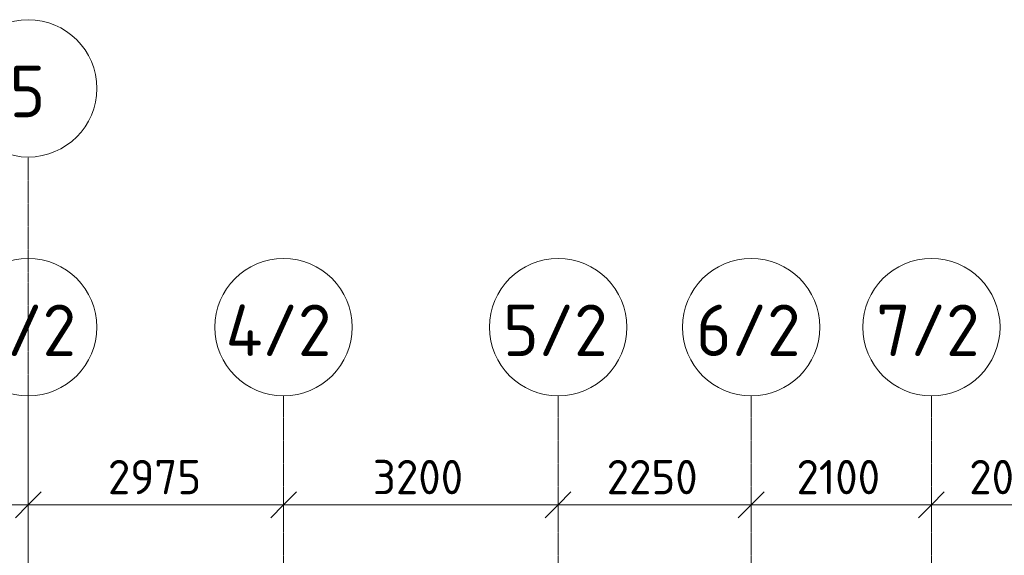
# Model space of a CAD drawing. Header units: millimetres. Extents: x -10358 to 171177, y -7314 to 134351.
# Tile 79 of 256: x 46400 to 57875, y 128112 to 134351. Entities that reach past the tile are written whole.
import ezdxf

# ---------------------------------------------------------------- set-up
doc = ezdxf.new("R2010")
doc.units = ezdxf.units.MM
doc.linetypes.add('4_ Штрихпунктир_ 10 х 2 мм', pattern=[14, 10, -2, 0, -2])
for name, color, linetype, lineweight in [('A-ANNO-DIMS', 7, 'Continuous', 5), ('A-ANNO-DIMS-200', 7, 'Continuous', 5), ('S-GRID', 7, 'Continuous', 5), ('S-GRID-IDEN', 7, 'Continuous', 5)]:
    doc.layers.add(name, color=color, linetype=linetype, lineweight=lineweight)
doc.styles.add('GOST Common_1', font='GOST_Common.ttf', dxfattribs={"height": 600})
doc.styles.add('GOST Common_2', font='GOST_Common.ttf', dxfattribs={"height": 400})
doc.dimstyles.new('2_мм', dxfattribs={"dimscale": 304.8, "dimtxt": 402.285999, "dimasz": 0.984252, "dimexe": 0.656168, "dimexo": 0.984252, "dimgap": 0, "dimtad": 1, "dimdec": 0, "dimdsep": 46, "dimtxsty": 'GOST Common_2', "dimblk1": 'OBLIQUE', "dimblk2": 'OBLIQUE', "dimsah": 1, "dimcen": 0.09, "dimdle": 0.656168, "dimadec": 5, "dimazin": 2, "dimtfac": 1, "dimtdec": 4, "dimtix": 1, "dimtmove": 0, "dimatfit": 3, "dimfxl": 1, "dimtvp": 1, "dimtolj": 1, "dimtzin": 0, "dimarcsym": 2})

# ---------------------------------------------------------------- blocks, each defined once
blk = doc.blocks.new('Ось сетки - 8_0 мм-31302-Маркировочный план-схема -1 этажа на отм_-5_600')
at = {"layer": 'S-GRID-IDEN'}
blk.add_circle((0, 0), 4, dxfattribs=at)
blk = doc.blocks.new('DIMBLOCK26-Маркировочный план-схема -1 этажа на отм_-5_600')
at = {"layer": 'A-ANNO-DIMS-200'}
for p, q in [((41100, 128612), (41100, 128900)), ((46500, 128612), (46500, 128900)), ((41100, 128700), (46500, 128700)), ((41100, 128700), (41100, 128612)), ((46500, 128700), (46500, 128612))]:
    blk.add_line(p, q, dxfattribs=at)
at = {"layer": 'A-ANNO-DIMS-200', "lineweight": 25}
for p, q in [((41100, 128700), (41250, 128850)), ((46500, 128700), (46650, 128850)), ((41100, 128700), (40950, 128550)), ((46500, 128700), (46350, 128550))]:
    blk.add_line(p, q, dxfattribs=at)
at = {"layer": 'A-ANNO-DIMS-200', "color": 0, "insert": (43220, 129223), "char_height": 400, "width": 1390.95, "attachment_point": 1, "line_spacing_factor": 1.022761, "style": 'GOST Common_2'}
blk.add_mtext('5400', dxfattribs=at)
blk = doc.blocks.new('_Oblique')
at = {"color": 0, "linetype": 'ByBlock', "lineweight": -2}
blk.add_line((-0.5, -0.5), (0.5, 0.5), dxfattribs=at)
blk = doc.blocks.new('DIMBLOCK27-Маркировочный план-схема -1 этажа на отм_-5_600')
at = {"layer": 'A-ANNO-DIMS-200'}
for p, q in [((46500, 128612), (46500, 128900)), ((49475, 128612), (49475, 128900)), ((46500, 128700), (49475, 128700)), ((46500, 128700), (46500, 128612)), ((49475, 128700), (49475, 128612))]:
    blk.add_line(p, q, dxfattribs=at)
at = {"layer": 'A-ANNO-DIMS-200', "lineweight": 25}
for p, q in [((46500, 128700), (46650, 128850)), ((49475, 128700), (49625, 128850)), ((46500, 128700), (46350, 128550)), ((49475, 128700), (49325, 128550))]:
    blk.add_line(p, q, dxfattribs=at)
at = {"layer": 'A-ANNO-DIMS-200', "color": 0, "insert": (47428, 129223), "char_height": 400, "width": 1341.86, "attachment_point": 1, "line_spacing_factor": 1.022761, "style": 'GOST Common_2'}
blk.add_mtext('2975', dxfattribs=at)
blk = doc.blocks.new('DIMBLOCK28-Маркировочный план-схема -1 этажа на отм_-5_600')
at = {"layer": 'A-ANNO-DIMS-200'}
for p, q in [((49475, 128612), (49475, 128900)), ((52675, 128612), (52675, 128900)), ((49475, 128700), (52675, 128700)), ((49475, 128700), (49475, 128612)), ((52675, 128700), (52675, 128612))]:
    blk.add_line(p, q, dxfattribs=at)
at = {"layer": 'A-ANNO-DIMS-200', "lineweight": 25}
for p, q in [((49475, 128700), (49625, 128850)), ((52675, 128700), (52825, 128850)), ((49475, 128700), (49325, 128550)), ((52675, 128700), (52525, 128550))]:
    blk.add_line(p, q, dxfattribs=at)
at = {"layer": 'A-ANNO-DIMS-200', "color": 0, "insert": (50516, 129223), "char_height": 400, "width": 1341.86, "attachment_point": 1, "line_spacing_factor": 1.022761, "style": 'GOST Common_2'}
blk.add_mtext('3200', dxfattribs=at)
blk = doc.blocks.new('DIMBLOCK29-Маркировочный план-схема -1 этажа на отм_-5_600')
at = {"layer": 'A-ANNO-DIMS-200'}
for p, q in [((52675, 128612), (52675, 128900)), ((54925, 128612), (54925, 128900)), ((52675, 128700), (54925, 128700)), ((52675, 128700), (52675, 128612)), ((54925, 128700), (54925, 128612))]:
    blk.add_line(p, q, dxfattribs=at)
at = {"layer": 'A-ANNO-DIMS-200', "lineweight": 25}
for p, q in [((52675, 128700), (52825, 128850)), ((54925, 128700), (55075, 128850)), ((52675, 128700), (52525, 128550)), ((54925, 128700), (54775, 128550))]:
    blk.add_line(p, q, dxfattribs=at)
at = {"layer": 'A-ANNO-DIMS-200', "color": 0, "insert": (53241, 129223), "char_height": 400, "width": 1341.86, "attachment_point": 1, "line_spacing_factor": 1.022761, "style": 'GOST Common_2'}
blk.add_mtext('2250', dxfattribs=at)
blk = doc.blocks.new('DIMBLOCK30-Маркировочный план-схема -1 этажа на отм_-5_600')
at = {"layer": 'A-ANNO-DIMS-200'}
for p, q in [((54925, 128612), (54925, 128900)), ((57025, 128612), (57025, 128900)), ((54925, 128700), (57025, 128700)), ((54925, 128700), (54925, 128612)), ((57025, 128700), (57025, 128612))]:
    blk.add_line(p, q, dxfattribs=at)
at = {"layer": 'A-ANNO-DIMS-200', "lineweight": 25}
for p, q in [((54925, 128700), (55075, 128850)), ((57025, 128700), (57175, 128850)), ((54925, 128700), (54775, 128550)), ((57025, 128700), (56875, 128550))]:
    blk.add_line(p, q, dxfattribs=at)
at = {"layer": 'A-ANNO-DIMS-200', "color": 0, "insert": (55453, 129223), "char_height": 400, "width": 1251.86, "attachment_point": 1, "line_spacing_factor": 1.022761, "style": 'GOST Common_2'}
blk.add_mtext('2100', dxfattribs=at)
blk = doc.blocks.new('DIMBLOCK31-Маркировочный план-схема -1 этажа на отм_-5_600')
at = {"layer": 'A-ANNO-DIMS-200'}
for p, q in [((57025, 128612), (57025, 128900)), ((59025, 128612), (59025, 128900)), ((57025, 128700), (59025, 128700)), ((57025, 128700), (57025, 128612)), ((59025, 128700), (59025, 128612))]:
    blk.add_line(p, q, dxfattribs=at)
at = {"layer": 'A-ANNO-DIMS-200', "lineweight": 25}
for p, q in [((57025, 128700), (57175, 128850)), ((59025, 128700), (59175, 128850)), ((57025, 128700), (56875, 128550)), ((59025, 128700), (58875, 128550))]:
    blk.add_line(p, q, dxfattribs=at)
at = {"layer": 'A-ANNO-DIMS-200', "color": 0, "insert": (57466, 129223), "char_height": 400, "width": 1341.86, "attachment_point": 1, "line_spacing_factor": 1.022761, "style": 'GOST Common_2'}
blk.add_mtext('2000', dxfattribs=at)
blk = doc.blocks.new('DIMBLOCK202-Маркировочный план-схема -1 этажа на отм_-5_600')
at = {"layer": 'A-ANNO-DIMS-200'}
for p, q in [((41100, 128612), (41100, 128900)), ((46500, 128612), (46500, 128900)), ((41100, 128700), (46500, 128700)), ((41100, 128700), (41100, 128612)), ((46500, 128700), (46500, 128612))]:
    blk.add_line(p, q, dxfattribs=at)
at = {"layer": 'A-ANNO-DIMS-200', "lineweight": 25}
for p, q in [((41100, 128700), (41250, 128850)), ((46500, 128700), (46650, 128850)), ((41100, 128700), (40950, 128550)), ((46500, 128700), (46350, 128550))]:
    blk.add_line(p, q, dxfattribs=at)
at = {"layer": 'A-ANNO-DIMS-200', "color": 0, "insert": (43220, 129223), "char_height": 400, "width": 1390.95, "attachment_point": 1, "line_spacing_factor": 1.022761, "style": 'GOST Common_2'}
blk.add_mtext('5400', dxfattribs=at)
blk = doc.blocks.new('DIMBLOCK203-Маркировочный план-схема -1 этажа на отм_-5_600')
at = {"layer": 'A-ANNO-DIMS-200'}
for p, q in [((46500, 128612), (46500, 128900)), ((49475, 128612), (49475, 128900)), ((46500, 128700), (49475, 128700)), ((46500, 128700), (46500, 128612)), ((49475, 128700), (49475, 128612))]:
    blk.add_line(p, q, dxfattribs=at)
at = {"layer": 'A-ANNO-DIMS-200', "lineweight": 25}
for p, q in [((46500, 128700), (46650, 128850)), ((49475, 128700), (49625, 128850)), ((46500, 128700), (46350, 128550)), ((49475, 128700), (49325, 128550))]:
    blk.add_line(p, q, dxfattribs=at)
at = {"layer": 'A-ANNO-DIMS-200', "color": 0, "insert": (47428, 129223), "char_height": 400, "width": 1341.86, "attachment_point": 1, "line_spacing_factor": 1.022761, "style": 'GOST Common_2'}
blk.add_mtext('2975', dxfattribs=at)
blk = doc.blocks.new('DIMBLOCK204-Маркировочный план-схема -1 этажа на отм_-5_600')
at = {"layer": 'A-ANNO-DIMS-200'}
for p, q in [((49475, 128612), (49475, 128900)), ((52675, 128612), (52675, 128900)), ((49475, 128700), (52675, 128700)), ((49475, 128700), (49475, 128612)), ((52675, 128700), (52675, 128612))]:
    blk.add_line(p, q, dxfattribs=at)
at = {"layer": 'A-ANNO-DIMS-200', "lineweight": 25}
for p, q in [((49475, 128700), (49625, 128850)), ((52675, 128700), (52825, 128850)), ((49475, 128700), (49325, 128550)), ((52675, 128700), (52525, 128550))]:
    blk.add_line(p, q, dxfattribs=at)
at = {"layer": 'A-ANNO-DIMS-200', "color": 0, "insert": (50516, 129223), "char_height": 400, "width": 1341.86, "attachment_point": 1, "line_spacing_factor": 1.022761, "style": 'GOST Common_2'}
blk.add_mtext('3200', dxfattribs=at)
blk = doc.blocks.new('DIMBLOCK205-Маркировочный план-схема -1 этажа на отм_-5_600')
at = {"layer": 'A-ANNO-DIMS-200'}
for p, q in [((52675, 128612), (52675, 128900)), ((54925, 128612), (54925, 128900)), ((52675, 128700), (54925, 128700)), ((52675, 128700), (52675, 128612)), ((54925, 128700), (54925, 128612))]:
    blk.add_line(p, q, dxfattribs=at)
at = {"layer": 'A-ANNO-DIMS-200', "lineweight": 25}
for p, q in [((52675, 128700), (52825, 128850)), ((54925, 128700), (55075, 128850)), ((52675, 128700), (52525, 128550)), ((54925, 128700), (54775, 128550))]:
    blk.add_line(p, q, dxfattribs=at)
at = {"layer": 'A-ANNO-DIMS-200', "color": 0, "insert": (53241, 129223), "char_height": 400, "width": 1341.86, "attachment_point": 1, "line_spacing_factor": 1.022761, "style": 'GOST Common_2'}
blk.add_mtext('2250', dxfattribs=at)
blk = doc.blocks.new('DIMBLOCK206-Маркировочный план-схема -1 этажа на отм_-5_600')
at = {"layer": 'A-ANNO-DIMS-200'}
for p, q in [((54925, 128612), (54925, 128900)), ((57025, 128612), (57025, 128900)), ((54925, 128700), (57025, 128700)), ((54925, 128700), (54925, 128612)), ((57025, 128700), (57025, 128612))]:
    blk.add_line(p, q, dxfattribs=at)
at = {"layer": 'A-ANNO-DIMS-200', "lineweight": 25}
for p, q in [((54925, 128700), (55075, 128850)), ((57025, 128700), (57175, 128850)), ((54925, 128700), (54775, 128550)), ((57025, 128700), (56875, 128550))]:
    blk.add_line(p, q, dxfattribs=at)
at = {"layer": 'A-ANNO-DIMS-200', "color": 0, "insert": (55453, 129223), "char_height": 400, "width": 1251.86, "attachment_point": 1, "line_spacing_factor": 1.022761, "style": 'GOST Common_2'}
blk.add_mtext('2100', dxfattribs=at)
blk = doc.blocks.new('DIMBLOCK207-Маркировочный план-схема -1 этажа на отм_-5_600')
at = {"layer": 'A-ANNO-DIMS-200'}
for p, q in [((57025, 128612), (57025, 128900)), ((59025, 128612), (59025, 128900)), ((57025, 128700), (59025, 128700)), ((57025, 128700), (57025, 128612)), ((59025, 128700), (59025, 128612))]:
    blk.add_line(p, q, dxfattribs=at)
at = {"layer": 'A-ANNO-DIMS-200', "lineweight": 25}
for p, q in [((57025, 128700), (57175, 128850)), ((59025, 128700), (59175, 128850)), ((57025, 128700), (56875, 128550)), ((59025, 128700), (58875, 128550))]:
    blk.add_line(p, q, dxfattribs=at)
at = {"layer": 'A-ANNO-DIMS-200', "color": 0, "insert": (57466, 129223), "char_height": 400, "width": 1341.86, "attachment_point": 1, "line_spacing_factor": 1.022761, "style": 'GOST Common_2'}
blk.add_mtext('2000', dxfattribs=at)

msp = doc.modelspace()

# ---------------------------------------------------------------- linework, layer by layer
at = {"layer": 'S-GRID', "linetype": '4_ Штрихпунктир_ 10 х 2 мм'}
for p, q in [((46500, -5714.2), (46500, 132751)), ((46500, 80105), (46500, 129968.9)), ((49475, 80105), (49475, 129968.9)), ((52675, 80105), (52675, 129968.9)), ((54925, 80105), (54925, 129968.9)), ((57025, 80105), (57025, 129968.9))]:
    msp.add_line(p, q, dxfattribs=at)

# ---------------------------------------------------------------- block references
at = {"layer": 'S-GRID-IDEN', "xscale": 199.9999999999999, "yscale": 199.9999999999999, "zscale": 199.9999999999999}
for p in [(46500, 133551), (46500, 130768.9), (49475, 130768.9), (52675, 130768.9), (54925, 130768.9), (57025, 130768.9)]:
    msp.add_blockref('Ось сетки - 8_0 мм-31302-Маркировочный план-схема -1 этажа на отм_-5_600', p, dxfattribs=at)

# ---------------------------------------------------------------- texts
at = {"layer": 'S-GRID-IDEN', "char_height": 600, "attachment_point": 1, "style": 'GOST Common_1'}
for s, insert, width in [('\\fGOST Common|b0|i0|c204|p34|;5', (46281.8, 133815.2), 513.08), ('3/2', (45851.8, 131033.1), 1555.274), ('4/2', (48799.8, 131033.1), 1619.409), ('5/2', (52032.8, 131033.1), 1539.24), ('6/2', (54282.8, 131033.1), 1539.24), ('7/2', (56382.8, 131033.1), 1539.24)]:
    msp.add_mtext(s, dxfattribs=dict(at, insert=insert, width=width))

# ---------------------------------------------------------------- dimensions: what is measured, and where the dimension line sits
at = {"layer": 'A-ANNO-DIMS'}
for base, p1, p2, override, picture, middle in [((46500, 128699.8), (41100, 128912), (46500, 128912), {"dimpost": '<>', "dimfxl": 5400}, 'DIMBLOCK26-Маркировочный план-схема -1 этажа на отм_-5_600', (43800, 128899.8)), ((46500, 128699.8), (41100, 128912), (46500, 128912), {"dimpost": '<>', "dimfxl": 5400}, 'DIMBLOCK202-Маркировочный план-схема -1 этажа на отм_-5_600', (43800, 128899.8)), ((49475, 128699.8), (46500, 128912), (49475, 128912), {"dimpost": '<>', "dimfxl": 2975}, 'DIMBLOCK27-Маркировочный план-схема -1 этажа на отм_-5_600', (47987.5, 128899.8)), ((49475, 128699.8), (46500, 128912), (49475, 128912), {"dimpost": '<>', "dimfxl": 2975}, 'DIMBLOCK203-Маркировочный план-схема -1 этажа на отм_-5_600', (47987.5, 128899.8)), ((52675, 128699.8), (49475, 128912), (52675, 128912), {"dimpost": '<>', "dimfxl": 3200}, 'DIMBLOCK28-Маркировочный план-схема -1 этажа на отм_-5_600', (51075, 128899.8)), ((52675, 128699.8), (49475, 128912), (52675, 128912), {"dimpost": '<>', "dimfxl": 3200}, 'DIMBLOCK204-Маркировочный план-схема -1 этажа на отм_-5_600', (51075, 128899.8)), ((54925, 128699.8), (52675, 128912), (54925, 128912), {"dimpost": '<>', "dimfxl": 2250}, 'DIMBLOCK29-Маркировочный план-схема -1 этажа на отм_-5_600', (53800, 128899.8)), ((54925, 128699.8), (52675, 128912), (54925, 128912), {"dimpost": '<>', "dimfxl": 2250}, 'DIMBLOCK205-Маркировочный план-схема -1 этажа на отм_-5_600', (53800, 128899.8)), ((57025, 128699.8), (54925, 128912), (57025, 128912), {"dimpost": '<>', "dimfxl": 2100}, 'DIMBLOCK30-Маркировочный план-схема -1 этажа на отм_-5_600', (55975, 128899.8)), ((57025, 128699.8), (54925, 128912), (57025, 128912), {"dimpost": '<>', "dimfxl": 2100}, 'DIMBLOCK206-Маркировочный план-схема -1 этажа на отм_-5_600', (55975, 128899.8)), ((59025, 128699.8), (57025, 128912), (59025, 128912), {"dimpost": '<>', "dimfxl": 2000}, 'DIMBLOCK31-Маркировочный план-схема -1 этажа на отм_-5_600', (58025, 128899.8)), ((59025, 128699.8), (57025, 128912), (59025, 128912), {"dimpost": '<>', "dimfxl": 2000}, 'DIMBLOCK207-Маркировочный план-схема -1 этажа на отм_-5_600', (58025, 128899.8))]:
    dim = msp.add_linear_dim(base=base, p1=p1, p2=p2, dimstyle='2_мм', override=override, dxfattribs=at)
    dim.commit()
    dim.dimension.update_dxf_attribs({"geometry": picture, "text_midpoint": middle})

doc.saveas('drawing.dxf')
